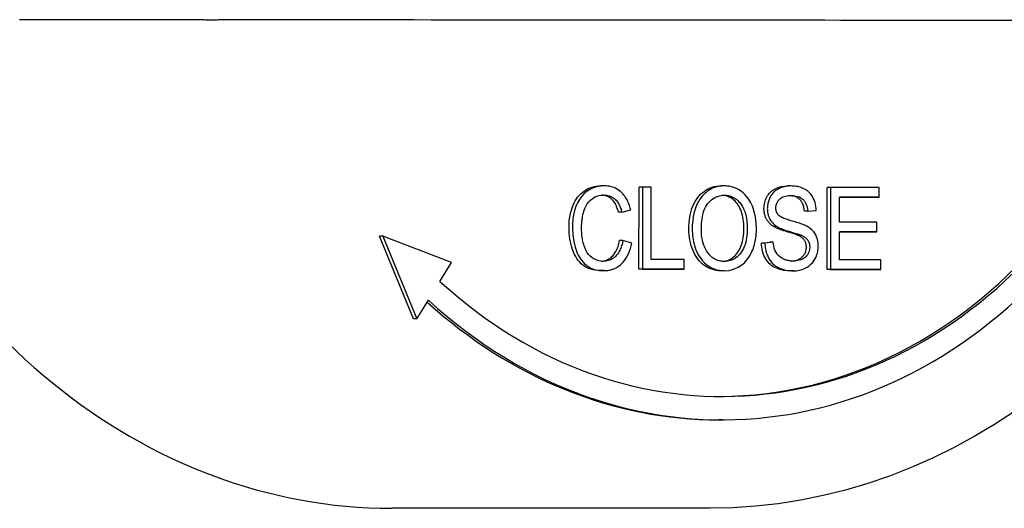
# Model space of a CAD drawing. Header units: millimetres. Extents: x 17 to 3704, y 24 to 437.
# Tile 7 of 15: x 299 to 341, y 373 to 394. Entities that reach past the tile are written whole.
import ezdxf

# ---------------------------------------------------------------- set-up
doc = ezdxf.new("R2010")
doc.units = ezdxf.units.MM
doc.layers.add('DETAIL', color=2, linetype='Continuous')

msp = doc.modelspace()

# ---------------------------------------------------------------- linework, layer by layer
at = {"layer": 'DETAIL'}
for p, q in [((324.021, 386.705), (323.878, 386.705)), ((325.509, 383.142), (325.511, 386.642)), ((325.655, 386.642), (325.511, 386.642)), ((325.655, 386.642), (325.653, 383.142)), ((326.035, 386.642), (325.655, 386.642)), ((326.033, 383.555), (326.035, 386.642)), ((329.154, 386.701), (329.011, 386.701)), ((332.002, 386.698), (331.858, 386.698)), ((333.549, 383.136), (333.551, 386.636)), ((333.694, 386.636), (333.551, 386.636)), ((333.694, 386.636), (333.692, 383.136)), ((335.77, 386.634), (333.694, 386.636)), ((335.77, 386.22), (335.77, 386.634)), ((334.073, 385.152), (334.074, 386.222)), ((335.626, 386.22), (334.074, 386.222)), ((334.074, 386.222), (335.77, 386.22)), ((335.77, 386.22), (335.626, 386.22)), ((324.78, 385.576), (325.154, 385.685)), ((332.719, 385.617), (332.576, 385.617)), ((332.719, 385.617), (333.082, 385.652)), ((324.78, 385.576), (324.637, 385.576)), ((331.396, 384.973), (331.253, 384.973)), ((335.662, 385.151), (334.073, 385.152)), ((335.662, 384.737), (335.662, 385.151)), ((315.881, 381.028), (314.427, 384.551)), ((314.57, 384.551), (314.427, 384.551)), ((317.5, 383.427), (314.57, 384.551)), ((314.57, 384.551), (316.025, 381.028)), ((324.821, 384.373), (324.677, 384.373)), ((325.201, 384.255), (324.821, 384.373)), ((332.465, 384.58), (332.321, 384.58)), ((334.073, 383.549), (334.073, 384.739)), ((334.073, 384.739), (335.662, 384.737)), ((335.519, 384.737), (334.073, 384.738)), ((335.662, 384.737), (335.519, 384.737)), ((330.739, 384.264), (331.098, 384.301)), ((330.883, 384.264), (330.739, 384.264)), ((331.241, 384.301), (330.883, 384.264)), ((331.241, 384.301), (331.098, 384.301)), ((327.445, 383.554), (326.033, 383.555)), ((327.445, 383.141), (327.445, 383.554)), ((335.834, 383.547), (334.073, 383.549)), ((335.834, 383.134), (335.834, 383.547)), ((317.009, 382.627), (317.5, 383.427)), ((324.015, 383.085), (323.871, 383.085)), ((327.301, 383.141), (325.509, 383.142)), ((325.653, 383.142), (325.509, 383.142)), ((325.653, 383.142), (327.445, 383.141)), ((327.445, 383.141), (327.301, 383.141)), ((329.154, 383.081), (329.011, 383.081)), ((335.69, 383.134), (333.549, 383.136)), ((333.692, 383.136), (333.549, 383.136)), ((333.692, 383.136), (335.834, 383.134)), ((335.834, 383.134), (335.69, 383.134)), ((332.107, 383.078), (331.963, 383.078)), ((316.025, 381.028), (316.517, 381.827)), ((316.025, 381.028), (315.881, 381.028)), ((329.061, 376.717), (328.918, 376.717)), ((328.547, 372.944), (314.954, 372.944))]:
    msp.add_line(p, q, dxfattribs=at)
at = {"layer": 'DETAIL', "flags": 128}
for points in [[(307.682, 393.783), (307.614, 393.782), (307.548, 393.782), (307.485, 393.781), (307.423, 393.781), (307.362, 393.781), (307.301, 393.781), (307.241, 393.781), (307.181, 393.781), (307.119, 393.781), (307.056, 393.781), (306.991, 393.781), (306.924, 393.782), (306.858, 393.782), (306.794, 393.783), (306.731, 393.784), (306.67, 393.784), (306.609, 393.785), (306.55, 393.786), (306.492, 393.786), (306.434, 393.787), (306.376, 393.788), (306.319, 393.788), (306.262, 393.788), (306.206, 393.788)], [(308.589, 393.789), (308.551, 393.789), (308.514, 393.789), (308.476, 393.789), (308.438, 393.789), (308.4, 393.788), (308.362, 393.788), (308.324, 393.788), (308.286, 393.788), (308.248, 393.788), (308.21, 393.788), (308.173, 393.788), (308.135, 393.788), (308.097, 393.787), (308.059, 393.787), (308.021, 393.787), (307.984, 393.787), (307.946, 393.787), (307.908, 393.786), (307.87, 393.786), (307.833, 393.786), (307.795, 393.786), (307.757, 393.785), (307.72, 393.785), (307.682, 393.785)], [(322.523, 384.921), (322.526, 385.056), (322.534, 385.186), (322.547, 385.312), (322.566, 385.433), (322.59, 385.551), (322.62, 385.663), (322.655, 385.772), (322.695, 385.876), (322.74, 385.975), (322.79, 386.068), (322.844, 386.154), (322.903, 386.235), (322.966, 386.309), (323.034, 386.377), (323.106, 386.439), (323.183, 386.495), (323.263, 386.544), (323.345, 386.587), (323.429, 386.623), (323.515, 386.652), (323.603, 386.675), (323.693, 386.692), (323.785, 386.702), (323.879, 386.705)], [(324.022, 386.705), (323.831, 386.691), (323.643, 386.648), (323.462, 386.574), (323.299, 386.476), (323.174, 386.374), (323.085, 386.281), (323.023, 386.204), (322.97, 386.128), (322.923, 386.05), (322.882, 385.972), (322.846, 385.895), (322.815, 385.819), (322.789, 385.746), (322.766, 385.674), (322.746, 385.601), (322.729, 385.528), (322.713, 385.454), (322.7, 385.379), (322.69, 385.304), (322.681, 385.228), (322.675, 385.152), (322.67, 385.075), (322.667, 384.998), (322.666, 384.921)], [(325.154, 385.685), (325.137, 385.748), (325.119, 385.811), (325.099, 385.872), (325.077, 385.933), (325.053, 385.992), (325.027, 386.05), (324.998, 386.106), (324.968, 386.16), (324.935, 386.213), (324.9, 386.263), (324.863, 386.311), (324.823, 386.358), (324.778, 386.405), (324.729, 386.451), (324.674, 386.496), (324.613, 386.539), (324.547, 386.579), (324.476, 386.614), (324.403, 386.643), (324.328, 386.666), (324.253, 386.684), (324.177, 386.696), (324.1, 386.703), (324.022, 386.705)], [(327.639, 384.845), (327.641, 384.988), (327.649, 385.125), (327.663, 385.257), (327.682, 385.384), (327.706, 385.506), (327.735, 385.622), (327.77, 385.733), (327.81, 385.839), (327.855, 385.94), (327.906, 386.035), (327.962, 386.125), (328.023, 386.209), (328.088, 386.288), (328.157, 386.36), (328.229, 386.424), (328.303, 386.482), (328.381, 386.534), (328.462, 386.578), (328.546, 386.616), (328.633, 386.646), (328.723, 386.67), (328.816, 386.687), (328.913, 386.697), (329.012, 386.701)], [(329.155, 386.701), (329.082, 386.699), (329.008, 386.693), (328.935, 386.683), (328.862, 386.669), (328.79, 386.65), (328.719, 386.627), (328.649, 386.599), (328.581, 386.565), (328.514, 386.528), (328.451, 386.485), (328.389, 386.438), (328.33, 386.387), (328.273, 386.332), (328.219, 386.273), (328.166, 386.209), (328.109, 386.13), (328.046, 386.029), (327.982, 385.904), (327.92, 385.754), (327.867, 385.581), (327.828, 385.401), (327.802, 385.217), (327.787, 385.031), (327.782, 384.845)], [(330.525, 384.883), (330.515, 385.129), (330.485, 385.372), (330.431, 385.608), (330.354, 385.831), (330.268, 386.012), (330.182, 386.15), (330.104, 386.251), (330.029, 386.333), (329.955, 386.402), (329.884, 386.46), (329.816, 386.507), (329.756, 386.544), (329.703, 386.572), (329.655, 386.595), (329.607, 386.616), (329.558, 386.634), (329.509, 386.65), (329.46, 386.664), (329.41, 386.675), (329.36, 386.684), (329.309, 386.692), (329.258, 386.697), (329.207, 386.7), (329.155, 386.701)], [(330.847, 385.733), (330.849, 385.8), (330.855, 385.864), (330.865, 385.928), (330.878, 385.991), (330.895, 386.052), (330.917, 386.113), (330.942, 386.172), (330.971, 386.23), (331.003, 386.285), (331.04, 386.337), (331.079, 386.386), (331.123, 386.431), (331.17, 386.473), (331.22, 386.512), (331.274, 386.547), (331.332, 386.579), (331.392, 386.607), (331.453, 386.631), (331.517, 386.652), (331.582, 386.669), (331.649, 386.682), (331.717, 386.691), (331.788, 386.696), (331.859, 386.698)], [(332.003, 386.698), (331.884, 386.693), (331.767, 386.677), (331.653, 386.649), (331.556, 386.616), (331.48, 386.581), (331.421, 386.549), (331.368, 386.515), (331.317, 386.476), (331.268, 386.433), (331.222, 386.385), (331.18, 386.333), (331.143, 386.28), (331.113, 386.227), (331.087, 386.176), (331.066, 386.127), (331.049, 386.082), (331.035, 386.04), (331.023, 385.997), (331.013, 385.955), (331.005, 385.911), (330.999, 385.867), (330.994, 385.823), (330.991, 385.779), (330.99, 385.733)], [(333.082, 385.652), (333.077, 385.738), (333.066, 385.824), (333.05, 385.909), (333.029, 385.992), (333.001, 386.072), (332.968, 386.149), (332.929, 386.224), (332.884, 386.295), (332.833, 386.361), (332.777, 386.421), (332.72, 386.472), (332.662, 386.515), (332.606, 386.55), (332.551, 386.58), (332.498, 386.604), (332.445, 386.625), (332.391, 386.643), (332.337, 386.659), (332.282, 386.671), (332.226, 386.681), (332.171, 386.689), (332.115, 386.694), (332.059, 386.697), (332.003, 386.698)], [(323.058, 384.924), (323.058, 384.965), (323.059, 385.006), (323.061, 385.047), (323.063, 385.088), (323.066, 385.129), (323.069, 385.17), (323.073, 385.21), (323.078, 385.251), (323.084, 385.292), (323.09, 385.334), (323.101, 385.398), (323.118, 385.48), (323.141, 385.573), (323.171, 385.671), (323.208, 385.766), (323.252, 385.855), (323.303, 385.938), (323.362, 386.015), (323.433, 386.09), (323.522, 386.163), (323.633, 386.228), (323.757, 386.274), (323.884, 386.3), (324.013, 386.307)], [(324.637, 385.576), (324.62, 385.634), (324.603, 385.69), (324.584, 385.744), (324.565, 385.795), (324.544, 385.843), (324.523, 385.889), (324.5, 385.932), (324.476, 385.973), (324.451, 386.011), (324.425, 386.047), (324.398, 386.08), (324.37, 386.111), (324.34, 386.139), (324.31, 386.164), (324.278, 386.188), (324.245, 386.21), (324.211, 386.229), (324.176, 386.246), (324.139, 386.261), (324.101, 386.274), (324.062, 386.285), (324.022, 386.294), (323.98, 386.3), (323.938, 386.305)], [(324.013, 386.307), (324.065, 386.306), (324.116, 386.301), (324.167, 386.294), (324.218, 386.282), (324.267, 386.267), (324.316, 386.248), (324.363, 386.224), (324.409, 386.197), (324.452, 386.165), (324.491, 386.132), (324.526, 386.097), (324.557, 386.061), (324.585, 386.025), (324.61, 385.988), (324.632, 385.951), (324.654, 385.913), (324.674, 385.874), (324.692, 385.833), (324.71, 385.792), (324.726, 385.749), (324.741, 385.706), (324.755, 385.663), (324.768, 385.62), (324.78, 385.576)], [(328.173, 384.839), (328.174, 384.929), (328.177, 385.02), (328.183, 385.11), (328.191, 385.2), (328.202, 385.289), (328.216, 385.377), (328.234, 385.464), (328.255, 385.55), (328.282, 385.634), (328.313, 385.715), (328.349, 385.792), (328.39, 385.865), (328.437, 385.933), (328.49, 385.995), (328.546, 386.052), (328.606, 386.105), (328.669, 386.152), (328.735, 386.194), (328.802, 386.228), (328.871, 386.256), (328.941, 386.277), (329.012, 386.292), (329.084, 386.3), (329.157, 386.303)], [(329.99, 384.888), (329.988, 384.989), (329.983, 385.087), (329.975, 385.181), (329.963, 385.273), (329.948, 385.361), (329.929, 385.446), (329.907, 385.528), (329.882, 385.607), (329.853, 385.683), (329.821, 385.755), (329.786, 385.822), (329.748, 385.886), (329.707, 385.945), (329.662, 386), (329.615, 386.051), (329.564, 386.098), (329.51, 386.14), (329.454, 386.178), (329.396, 386.211), (329.337, 386.239), (329.276, 386.262), (329.214, 386.28), (329.15, 386.293), (329.084, 386.3)], [(329.157, 386.303), (329.202, 386.302), (329.247, 386.299), (329.292, 386.293), (329.336, 386.285), (329.38, 386.274), (329.424, 386.26), (329.467, 386.245), (329.509, 386.226), (329.551, 386.205), (329.593, 386.181), (329.638, 386.152), (329.684, 386.117), (329.732, 386.076), (329.78, 386.028), (329.828, 385.973), (329.877, 385.908), (329.927, 385.827), (329.978, 385.727), (330.025, 385.608), (330.067, 385.47), (330.097, 385.328), (330.118, 385.183), (330.13, 385.036), (330.133, 384.888)], [(331.355, 385.765), (331.356, 385.796), (331.359, 385.826), (331.363, 385.856), (331.369, 385.886), (331.377, 385.915), (331.386, 385.943), (331.397, 385.97), (331.41, 385.997), (331.424, 386.022), (331.439, 386.046), (331.455, 386.069), (331.472, 386.091), (331.491, 386.112), (331.51, 386.132), (331.535, 386.155), (331.566, 386.179), (331.605, 386.204), (331.654, 386.228), (331.711, 386.249), (331.771, 386.265), (331.832, 386.277), (331.895, 386.285), (331.957, 386.289), (332.018, 386.29)], [(332.576, 385.617), (332.57, 385.669), (332.563, 385.719), (332.554, 385.766), (332.543, 385.812), (332.531, 385.855), (332.517, 385.897), (332.501, 385.936), (332.483, 385.973), (332.464, 386.009), (332.442, 386.042), (332.419, 386.073), (332.394, 386.102), (332.368, 386.129), (332.339, 386.154), (332.309, 386.177), (332.276, 386.198), (332.241, 386.217), (332.205, 386.233), (332.166, 386.248), (332.125, 386.26), (332.082, 386.27), (332.038, 386.278), (331.991, 386.284), (331.942, 386.288)], [(332.018, 386.29), (332.087, 386.288), (332.157, 386.282), (332.226, 386.27), (332.294, 386.252), (332.36, 386.228), (332.417, 386.199), (332.462, 386.17), (332.499, 386.141), (332.526, 386.115), (332.549, 386.09), (332.57, 386.063), (332.59, 386.035), (332.609, 386.005), (332.626, 385.974), (332.641, 385.942), (332.656, 385.909), (332.668, 385.874), (332.679, 385.839), (332.689, 385.803), (332.697, 385.766), (332.705, 385.73), (332.71, 385.692), (332.715, 385.655), (332.719, 385.617)], [(331.253, 384.973), (331.22, 384.995), (331.188, 385.018), (331.157, 385.042), (331.128, 385.067), (331.1, 385.093), (331.074, 385.12), (331.049, 385.147), (331.026, 385.176), (331.004, 385.205), (330.984, 385.235), (330.965, 385.266), (330.947, 385.299), (330.931, 385.331), (330.917, 385.365), (330.903, 385.399), (330.892, 385.433), (330.881, 385.469), (330.872, 385.505), (330.864, 385.541), (330.858, 385.578), (330.853, 385.616), (330.85, 385.655), (330.848, 385.694), (330.847, 385.733)], [(330.99, 385.733), (330.991, 385.701), (330.992, 385.668), (330.995, 385.635), (330.998, 385.603), (331.003, 385.571), (331.008, 385.539), (331.015, 385.508), (331.022, 385.476), (331.031, 385.445), (331.042, 385.413), (331.054, 385.38), (331.068, 385.346), (331.085, 385.31), (331.103, 385.275), (331.125, 385.239), (331.149, 385.202), (331.176, 385.167), (331.204, 385.134), (331.233, 385.103), (331.264, 385.074), (331.296, 385.046), (331.329, 385.02), (331.362, 384.996), (331.396, 384.973)], [(331.467, 385.453), (331.458, 385.463), (331.449, 385.473), (331.441, 385.484), (331.433, 385.495), (331.425, 385.506), (331.418, 385.518), (331.411, 385.53), (331.405, 385.542), (331.399, 385.555), (331.393, 385.568), (331.387, 385.581), (331.382, 385.594), (331.378, 385.608), (331.374, 385.622), (331.37, 385.636), (331.367, 385.65), (331.364, 385.664), (331.362, 385.678), (331.36, 385.692), (331.358, 385.707), (331.357, 385.721), (331.356, 385.736), (331.356, 385.75), (331.355, 385.765)], [(332.679, 384.98), (332.637, 385.002), (332.589, 385.024), (332.537, 385.045), (332.482, 385.066), (332.424, 385.086), (332.364, 385.106), (332.302, 385.126), (332.24, 385.145), (332.179, 385.164), (332.118, 385.181), (332.058, 385.199), (332.001, 385.216), (331.947, 385.232), (331.896, 385.247), (331.848, 385.263), (331.798, 385.28), (331.749, 385.297), (331.701, 385.316), (331.654, 385.336), (331.61, 385.356), (331.569, 385.378), (331.532, 385.4), (331.497, 385.425), (331.467, 385.453)], [(323.87, 383.085), (323.757, 383.089), (323.649, 383.099), (323.547, 383.118), (323.45, 383.143), (323.359, 383.175), (323.273, 383.215), (323.192, 383.262), (323.117, 383.316), (323.046, 383.377), (322.98, 383.445), (322.918, 383.518), (322.861, 383.598), (322.808, 383.685), (322.759, 383.778), (322.714, 383.878), (322.674, 383.983), (322.639, 384.094), (322.608, 384.206), (322.582, 384.32), (322.561, 384.436), (322.544, 384.554), (322.532, 384.675), (322.525, 384.797), (322.523, 384.921)], [(322.666, 384.921), (322.681, 384.62), (322.724, 384.325), (322.785, 384.085), (322.837, 383.93), (322.875, 383.837), (322.916, 383.75), (322.962, 383.666), (323.012, 383.587), (323.067, 383.512), (323.126, 383.441), (323.186, 383.38), (323.247, 383.326), (323.308, 383.28), (323.369, 383.241), (323.43, 383.208), (323.492, 383.179), (323.555, 383.155), (323.619, 383.135), (323.684, 383.119), (323.749, 383.106), (323.815, 383.096), (323.882, 383.09), (323.948, 383.086), (324.014, 383.085)], [(323.981, 383.482), (323.878, 383.489), (323.775, 383.509), (323.675, 383.544), (323.58, 383.591), (323.491, 383.65), (323.416, 383.714), (323.354, 383.781), (323.302, 383.852), (323.258, 383.924), (323.221, 383.996), (323.191, 384.068), (323.167, 384.137), (323.147, 384.202), (323.13, 384.265), (323.115, 384.329), (323.102, 384.393), (323.091, 384.459), (323.082, 384.525), (323.074, 384.591), (323.068, 384.657), (323.063, 384.724), (323.06, 384.79), (323.058, 384.857), (323.058, 384.924)], [(329.01, 383.081), (328.91, 383.084), (328.812, 383.096), (328.717, 383.114), (328.625, 383.141), (328.536, 383.174), (328.45, 383.215), (328.366, 383.264), (328.285, 383.32), (328.207, 383.382), (328.135, 383.45), (328.067, 383.524), (328.005, 383.602), (327.947, 383.686), (327.894, 383.776), (327.845, 383.871), (327.802, 383.971), (327.764, 384.075), (327.73, 384.18), (327.702, 384.287), (327.679, 384.396), (327.661, 384.506), (327.649, 384.617), (327.641, 384.73), (327.639, 384.845)], [(327.782, 384.845), (327.784, 384.756), (327.788, 384.666), (327.796, 384.578), (327.807, 384.489), (327.822, 384.402), (327.839, 384.315), (327.86, 384.229), (327.884, 384.145), (327.912, 384.062), (327.943, 383.979), (327.98, 383.889), (328.027, 383.795), (328.082, 383.698), (328.149, 383.601), (328.228, 383.504), (328.314, 383.415), (328.407, 383.336), (328.505, 383.266), (328.607, 383.208), (328.713, 383.161), (328.821, 383.125), (328.93, 383.1), (329.041, 383.085), (329.153, 383.081)], [(329.151, 383.478), (329.097, 383.48), (329.043, 383.484), (328.989, 383.493), (328.936, 383.504), (328.883, 383.52), (328.831, 383.539), (328.781, 383.562), (328.731, 383.588), (328.683, 383.619), (328.637, 383.652), (328.593, 383.689), (328.551, 383.728), (328.51, 383.771), (328.471, 383.817), (328.432, 383.869), (328.388, 383.934), (328.344, 384.013), (328.3, 384.107), (328.26, 384.217), (328.226, 384.337), (328.202, 384.46), (328.185, 384.586), (328.176, 384.712), (328.173, 384.839)], [(329.081, 383.481), (329.146, 383.488), (329.209, 383.5), (329.271, 383.517), (329.33, 383.538), (329.388, 383.564), (329.443, 383.595), (329.497, 383.63), (329.549, 383.67), (329.599, 383.715), (329.647, 383.764), (329.693, 383.818), (329.736, 383.877), (329.777, 383.939), (329.814, 384.006), (329.847, 384.076), (329.877, 384.151), (329.903, 384.229), (329.926, 384.311), (329.946, 384.398), (329.962, 384.488), (329.974, 384.582), (329.983, 384.68), (329.988, 384.782), (329.99, 384.888)], [(330.133, 384.888), (330.132, 384.789), (330.127, 384.689), (330.118, 384.589), (330.105, 384.49), (330.088, 384.393), (330.066, 384.297), (330.039, 384.203), (330.006, 384.114), (329.97, 384.032), (329.931, 383.958), (329.889, 383.891), (329.845, 383.829), (329.798, 383.773), (329.75, 383.722), (329.698, 383.675), (329.645, 383.633), (329.588, 383.596), (329.529, 383.563), (329.469, 383.536), (329.407, 383.514), (329.344, 383.498), (329.28, 383.487), (329.216, 383.48), (329.151, 383.478)], [(329.153, 383.081), (329.354, 383.097), (329.551, 383.147), (329.74, 383.23), (329.903, 383.335), (330.023, 383.439), (330.106, 383.527), (330.163, 383.6), (330.213, 383.673), (330.259, 383.748), (330.299, 383.824), (330.335, 383.9), (330.366, 383.976), (330.393, 384.05), (330.417, 384.122), (330.438, 384.196), (330.457, 384.27), (330.473, 384.345), (330.487, 384.42), (330.499, 384.496), (330.508, 384.572), (330.515, 384.649), (330.521, 384.727), (330.523, 384.805), (330.525, 384.883)], [(332.321, 384.58), (332.3, 384.59), (332.275, 384.6), (332.246, 384.612), (332.213, 384.624), (332.176, 384.637), (332.135, 384.651), (332.091, 384.666), (332.042, 384.681), (331.99, 384.698), (331.933, 384.715), (331.873, 384.733), (331.809, 384.752), (331.745, 384.772), (331.683, 384.791), (331.626, 384.81), (331.571, 384.828), (331.52, 384.847), (331.472, 384.866), (331.427, 384.884), (331.386, 384.902), (331.348, 384.92), (331.313, 384.938), (331.281, 384.955), (331.253, 384.973)], [(331.396, 384.973), (331.436, 384.949), (331.481, 384.925), (331.529, 384.902), (331.579, 384.88), (331.633, 384.859), (331.688, 384.839), (331.744, 384.819), (331.8, 384.8), (331.857, 384.782), (331.912, 384.765), (331.966, 384.749), (332.018, 384.733), (332.067, 384.718), (332.113, 384.704), (332.158, 384.69), (332.202, 384.676), (332.244, 384.663), (332.284, 384.649), (332.321, 384.636), (332.356, 384.624), (332.388, 384.612), (332.417, 384.601), (332.443, 384.59), (332.465, 384.58)], [(333.166, 384.126), (333.166, 384.16), (333.164, 384.194), (333.162, 384.227), (333.159, 384.261), (333.155, 384.294), (333.149, 384.327), (333.143, 384.36), (333.136, 384.392), (333.127, 384.425), (333.118, 384.457), (333.107, 384.49), (333.093, 384.527), (333.076, 384.566), (333.056, 384.607), (333.032, 384.649), (333.003, 384.693), (332.97, 384.737), (332.934, 384.78), (332.895, 384.82), (332.855, 384.857), (332.813, 384.891), (332.769, 384.923), (332.725, 384.953), (332.679, 384.98)], [(323.911, 383.485), (323.959, 383.491), (324.005, 383.499), (324.051, 383.51), (324.095, 383.524), (324.137, 383.54), (324.179, 383.56), (324.219, 383.582), (324.259, 383.606), (324.297, 383.634), (324.333, 383.664), (324.369, 383.697), (324.403, 383.733), (324.436, 383.771), (324.466, 383.813), (324.495, 383.857), (324.522, 383.903), (324.548, 383.952), (324.572, 384.004), (324.594, 384.059), (324.614, 384.116), (324.632, 384.176), (324.649, 384.239), (324.664, 384.305), (324.677, 384.373)], [(324.821, 384.373), (324.81, 384.317), (324.798, 384.261), (324.784, 384.207), (324.769, 384.152), (324.751, 384.099), (324.732, 384.047), (324.711, 383.996), (324.688, 383.946), (324.663, 383.898), (324.636, 383.852), (324.607, 383.808), (324.575, 383.767), (324.541, 383.726), (324.503, 383.688), (324.461, 383.651), (324.416, 383.616), (324.368, 383.584), (324.316, 383.556), (324.262, 383.533), (324.207, 383.514), (324.152, 383.5), (324.095, 383.49), (324.038, 383.484), (323.981, 383.482)], [(332.658, 384.086), (332.657, 384.113), (332.656, 384.14), (332.653, 384.166), (332.649, 384.192), (332.644, 384.216), (332.638, 384.241), (332.631, 384.264), (332.623, 384.288), (332.614, 384.31), (332.604, 384.332), (332.593, 384.353), (332.58, 384.374), (332.567, 384.394), (332.552, 384.414), (332.535, 384.433), (332.517, 384.452), (332.498, 384.47), (332.477, 384.487), (332.455, 384.504), (332.431, 384.52), (332.406, 384.536), (332.379, 384.551), (332.351, 384.566), (332.321, 384.58)], [(332.465, 384.58), (332.491, 384.567), (332.516, 384.554), (332.542, 384.54), (332.567, 384.525), (332.591, 384.508), (332.615, 384.491), (332.638, 384.472), (332.66, 384.452), (332.682, 384.43), (332.701, 384.406), (332.719, 384.382), (332.733, 384.358), (332.746, 384.335), (332.757, 384.312), (332.766, 384.289), (332.774, 384.267), (332.781, 384.245), (332.786, 384.223), (332.791, 384.201), (332.795, 384.178), (332.798, 384.155), (332.8, 384.132), (332.801, 384.109), (332.801, 384.086)], [(324.014, 383.085), (324.067, 383.086), (324.119, 383.089), (324.172, 383.095), (324.224, 383.103), (324.276, 383.113), (324.328, 383.126), (324.379, 383.142), (324.43, 383.16), (324.479, 383.182), (324.528, 383.206), (324.575, 383.233), (324.622, 383.262), (324.668, 383.295), (324.717, 383.335), (324.772, 383.385), (324.83, 383.445), (324.889, 383.517), (324.949, 383.602), (325.007, 383.7), (325.058, 383.804), (325.102, 383.912), (325.141, 384.024), (325.174, 384.138), (325.201, 384.255)], [(331.962, 383.078), (331.866, 383.08), (331.775, 383.087), (331.687, 383.098), (331.603, 383.113), (331.524, 383.133), (331.448, 383.157), (331.376, 383.185), (331.309, 383.217), (331.245, 383.254), (331.185, 383.296), (331.128, 383.341), (331.075, 383.391), (331.025, 383.445), (330.979, 383.504), (330.936, 383.567), (330.897, 383.634), (330.862, 383.704), (330.831, 383.777), (330.805, 383.853), (330.783, 383.93), (330.765, 384.01), (330.752, 384.092), (330.743, 384.177), (330.739, 384.264)], [(330.883, 384.264), (330.886, 384.196), (330.891, 384.129), (330.9, 384.062), (330.912, 383.995), (330.926, 383.93), (330.944, 383.866), (330.965, 383.803), (330.989, 383.741), (331.019, 383.675), (331.057, 383.605), (331.102, 383.533), (331.156, 383.461), (331.218, 383.391), (331.286, 383.329), (331.357, 383.275), (331.432, 383.228), (331.51, 383.189), (331.592, 383.157), (331.675, 383.13), (331.761, 383.11), (331.847, 383.095), (331.933, 383.086), (332.02, 383.08), (332.106, 383.078)], [(332.088, 383.492), (332.054, 383.492), (332.02, 383.494), (331.986, 383.496), (331.952, 383.5), (331.919, 383.505), (331.885, 383.511), (331.852, 383.519), (331.819, 383.528), (331.786, 383.538), (331.753, 383.549), (331.721, 383.562), (331.689, 383.576), (331.652, 383.594), (331.605, 383.621), (331.551, 383.656), (331.495, 383.701), (331.44, 383.755), (331.392, 383.816), (331.351, 383.884), (331.317, 383.96), (331.289, 384.042), (331.268, 384.126), (331.252, 384.213), (331.241, 384.301)], [(332.018, 383.494), (332.066, 383.498), (332.113, 383.505), (332.159, 383.513), (332.203, 383.524), (332.246, 383.537), (332.287, 383.552), (332.328, 383.57), (332.366, 383.589), (332.402, 383.61), (332.435, 383.632), (332.466, 383.656), (332.495, 383.682), (332.521, 383.71), (332.545, 383.739), (332.567, 383.77), (332.586, 383.802), (332.603, 383.835), (332.617, 383.869), (332.63, 383.903), (332.64, 383.938), (332.648, 383.974), (332.653, 384.011), (332.657, 384.048), (332.658, 384.086)], [(332.801, 384.086), (332.8, 384.055), (332.798, 384.023), (332.794, 383.993), (332.789, 383.962), (332.781, 383.932), (332.773, 383.902), (332.763, 383.874), (332.75, 383.844), (332.735, 383.812), (332.716, 383.779), (332.693, 383.745), (332.666, 383.711), (332.634, 383.678), (332.6, 383.649), (332.565, 383.623), (332.528, 383.599), (332.49, 383.579), (332.45, 383.56), (332.406, 383.543), (332.355, 383.526), (332.298, 383.512), (332.235, 383.501), (332.165, 383.494), (332.088, 383.492)], [(332.106, 383.078), (332.169, 383.08), (332.233, 383.084), (332.296, 383.092), (332.358, 383.104), (332.421, 383.119), (332.482, 383.137), (332.543, 383.16), (332.602, 383.186), (332.661, 383.217), (332.721, 383.254), (332.785, 383.299), (332.85, 383.355), (332.914, 383.422), (332.973, 383.497), (333.021, 383.573), (333.058, 383.645), (333.088, 383.713), (333.109, 383.772), (333.127, 383.829), (333.141, 383.887), (333.152, 383.946), (333.16, 384.005), (333.164, 384.065), (333.166, 384.126)], [(341.541, 377.077), (340.691, 376.52), (339.824, 376.001), (338.941, 375.521), (338.044, 375.08), (337.134, 374.678), (336.211, 374.317), (335.277, 373.998), (334.334, 373.719), (333.382, 373.483), (332.424, 373.29), (331.459, 373.139), (330.491, 373.03), (329.52, 372.965), (328.547, 372.944)]]:
    msp.add_lwpolyline(points, dxfattribs=at)
at = {"layer": 'DETAIL'}
for centre, major_axis, ratio, start_param, end_param in [((210.958, 393.769), (210, -0.116), 0.000386, 1.10004, 1.137927), ((210.958, 393.769), (210, -0.116), 0.000386, 0.832603, 1.087259), ((314.954, 404.869), (0, -31.925), 0.819152, 5.108166, 6.283185), ((329.061, 402.217), (0, -24.5), 0.819152, 5.639011, 7.067911), ((328.918, 402.217), (0, -24.5), 0.819152, 0.003572, 0.784725), ((329.061, 402.217), (0, -25.5), 0.819152, 5.639011, 7.067911), ((328.918, 402.217), (0, -25.5), 0.819152, 5.6445, 6.283185)]:
    msp.add_ellipse(centre, major_axis=major_axis, ratio=ratio, start_param=start_param, end_param=end_param, dxfattribs=at)

doc.saveas('drawing.dxf')
